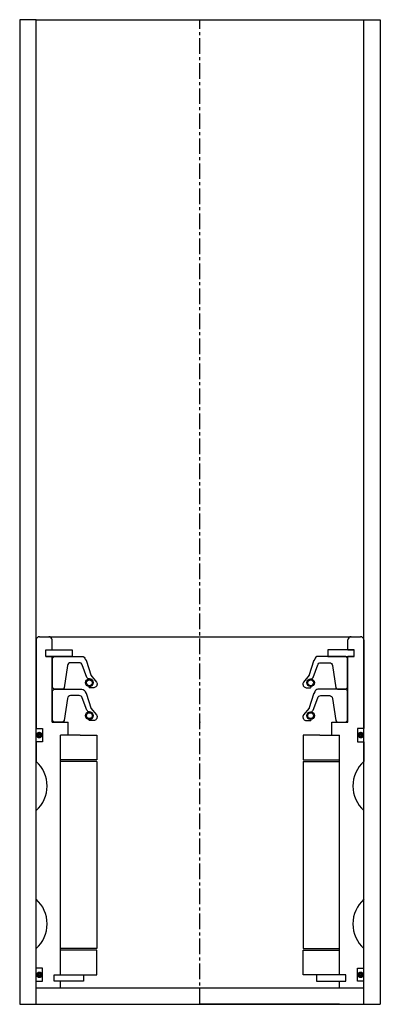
# Model space of a CAD drawing. Extents: x 97 to 207, y -7 to 293.
import ezdxf

# ---------------------------------------------------------------- set-up
doc = ezdxf.new("R2010")
doc.units = 0
doc.header["$LTSCALE"] = 0.15
doc.linetypes.add('CENTER', pattern=[50.8, 31.75, -6.35, 6.35, -6.35])
doc.layers.get('0').update_dxf_attribs({"linetype": 'CONTINUOUS'})
doc.layers.add('CENTER', color=9, linetype='CENTER')

msp = doc.modelspace()

# ---------------------------------------------------------------- linework, layer by layer
for p, q in [((102.04, 293.23), (97.04, 293.23)), ((97.04, 293.23), (97.04, -6.77)), ((102.04, -6.77), (102.04, 293.23)), ((102.04, 293.23), (202.04, 293.23)), ((202.04, -6.77), (202.04, 293.23)), ((202.04, 293.23), (207.04, 293.23)), ((207.04, 293.23), (207.04, -6.77)), ((103.04, 105.23), (201.04, 105.23)), ((102.04, 104.23), (102.04, 77.23)), ((106.94, 101.23), (106.94, 104.23)), ((197.14, 101.23), (197.14, 104.23)), ((202.04, 104.23), (202.04, 77.23)), ((105.04, 99.23), (105.04, 101.23)), ((105.04, 101.23), (106.94, 101.23)), ((105.04, 99.23), (105.04, 101.23)), ((105.04, 101.23), (107.04, 101.23)), ((105.04, 99.23), (105.04, 101.23)), ((105.04, 101.23), (107.04, 101.23)), ((105.04, 99.23), (105.04, 101.23)), ((105.04, 101.23), (107.04, 101.23)), ((105.04, 99.23), (106.94, 99.23)), ((107.04, 99.23), (105.04, 99.23)), ((107.04, 99.23), (105.04, 99.23)), ((107.04, 99.23), (105.04, 99.23)), ((106.94, 79.23), (106.94, 99.23)), ((107.04, 101.23), (113.04, 101.23)), ((113.04, 99.23), (107.04, 99.23)), ((113.04, 101.23), (113.04, 99.23)), ((197.04, 101.23), (191.04, 101.23)), ((191.04, 101.23), (191.04, 99.23)), ((191.04, 99.23), (197.04, 99.23)), ((199.04, 101.23), (197.04, 101.23)), ((199.04, 101.23), (197.04, 101.23)), ((199.04, 101.23), (197.04, 101.23)), ((197.04, 99.23), (199.04, 99.23)), ((197.04, 99.23), (199.04, 99.23)), ((197.04, 99.23), (199.04, 99.23)), ((197.14, 101.23), (199.04, 101.23)), ((199.04, 101.23), (197.14, 101.23)), ((197.14, 79.23), (197.14, 99.23)), ((197.14, 99.23), (199.04, 99.23)), ((199.04, 99.23), (197.14, 99.23)), ((199.04, 99.23), (199.04, 101.23)), ((199.04, 99.23), (199.04, 101.23)), ((199.04, 99.23), (199.04, 101.23)), ((199.04, 99.23), (199.04, 101.23)), ((199.04, 99.23), (199.04, 101.23)), ((106.94, 79.23), (111.79, 79.23)), ((111.79, 75.23), (111.79, 79.23)), ((192.29, 75.23), (192.29, 79.23)), ((192.29, 79.23), (197.14, 79.23)), ((102.04, 77.23), (104.04, 77.23)), ((104.04, 77.23), (104.04, 73.23)), ((109.54, 2.23), (109.54, 75.23)), ((111.79, 75.23), (109.54, 75.23)), ((109.54, 2.23), (109.54, 75.23)), ((111.79, 75.23), (109.54, 75.23)), ((109.54, 2.23), (109.54, 75.23)), ((115.54, 75.23), (109.54, 75.23)), ((115.54, 75.23), (120.54, 75.23)), ((120.54, 75.23), (120.54, 67.73)), ((188.54, 75.23), (183.54, 75.23)), ((183.54, 75.23), (183.54, 67.73)), ((188.54, 75.23), (194.54, 75.23)), ((192.29, 75.23), (194.54, 75.23)), ((192.29, 75.23), (194.54, 75.23)), ((194.54, 2.23), (194.54, 75.23)), ((194.54, 2.23), (194.54, 75.23)), ((194.54, 2.23), (194.54, 75.23)), ((202.04, 77.23), (200.04, 77.23)), ((200.04, 77.23), (200.04, 73.23)), ((104.04, 73.23), (102.04, 73.23)), ((102.04, 73.23), (102.04, 67.23)), ((200.04, 73.23), (202.04, 73.23)), ((202.04, 73.23), (202.04, 67.23)), ((120.54, 67.73), (109.54, 67.73)), ((120.54, 67.23), (109.54, 67.23)), ((120.54, 67.23), (120.54, 10.23)), ((183.54, 67.73), (194.54, 67.73)), ((183.54, 67.23), (183.54, 10.23)), ((183.54, 67.23), (194.54, 67.23)), ((102.04, 25.23), (102.04, 52.23)), ((202.04, 25.23), (202.04, 52.23)), ((102.04, 4.23), (102.04, 10.23)), ((120.54, 10.23), (109.54, 10.23)), ((120.54, 9.73), (109.54, 9.73)), ((120.54, 2.23), (120.54, 9.73)), ((183.54, 10.23), (194.54, 10.23)), ((183.54, 2.23), (183.54, 9.73)), ((183.54, 9.73), (194.54, 9.73)), ((202.04, 4.23), (202.04, 10.23)), ((104.04, 4.23), (102.04, 4.23)), ((104.04, 0.23), (104.04, 4.23)), ((200.04, 0.23), (200.04, 4.23)), ((200.04, 4.23), (202.04, 4.23)), ((102.04, -1.77), (102.04, 0.23)), ((102.04, 0.23), (104.04, 0.23)), ((107.54, 0.23), (107.54, 2.23)), ((107.54, 2.23), (109.54, 2.23)), ((107.54, 0.23), (107.54, 2.23)), ((107.54, 2.23), (109.54, 2.23)), ((107.54, 0.23), (107.54, 2.23)), ((107.54, 2.23), (109.54, 2.23)), ((109.54, 0.23), (107.54, 0.23)), ((109.54, 0.23), (107.54, 0.23)), ((109.54, 0.23), (107.54, 0.23)), ((109.54, 2.23), (116.54, 2.23)), ((109.54, -1.77), (109.54, 0.23)), ((116.54, 0.23), (109.54, 0.23)), ((116.54, 2.23), (116.54, 0.23)), ((116.54, 2.23), (120.54, 2.23)), ((187.54, 2.23), (183.54, 2.23)), ((194.54, 2.23), (187.54, 2.23)), ((187.54, 2.23), (187.54, 0.23)), ((187.54, 0.23), (194.54, 0.23)), ((196.54, 2.23), (194.54, 2.23)), ((196.54, 2.23), (194.54, 2.23)), ((196.54, 2.23), (194.54, 2.23)), ((194.54, -1.77), (194.54, 0.23)), ((194.54, 0.23), (196.54, 0.23)), ((194.54, 0.23), (196.54, 0.23)), ((194.54, 0.23), (196.54, 0.23)), ((196.54, 0.23), (196.54, 2.23)), ((196.54, 0.23), (196.54, 2.23)), ((196.54, 0.23), (196.54, 2.23)), ((202.04, 0.23), (200.04, 0.23)), ((202.04, -1.77), (202.04, 0.23)), ((102.04, -1.77), (202.04, -1.77)), ((97.04, -6.77), (207.04, -6.77)), ((109.54, -6.77), (152.04, -6.77)), ((194.54, -6.77), (152.04, -6.77))]:
    msp.add_line(p, q)
for points in [[(107.04, 89.73), (107.04, 98.73), (107.54, 99.23), (116.05, 99.23, -0.36857), (117.04, 98.39), (117.37, 97.97, 0.118812), (117.46, 97.76), (118.73, 93.57, -0.045671), (118.78, 93.49), (120.51, 91.41, -0.429276), (120.04, 89.81, -0.114819), (119.62, 89.7), (118.3, 89.7, -1), (118.3, 90.02, 1), (118.3, 92.36, -0.279673), (117.56, 92.81), (116.13, 96.63, 0.323214), (115.18, 97.32), (112.59, 97.32, 0.376695), (111.6, 96.45), (110.58, 89.66, -0.377251), (110.08, 89.23), (107.54, 89.23)], [(197.04, 89.73), (197.04, 98.73), (196.54, 99.23), (188.03, 99.23, 0.36857), (187.05, 98.39), (186.72, 97.97, -0.118812), (186.63, 97.76), (185.35, 93.57, 0.045671), (185.3, 93.49), (183.58, 91.41, 0.429276), (184.04, 89.81, 0.114819), (184.46, 89.7), (185.78, 89.7, 1), (185.78, 90.02, -1), (185.78, 92.36, 0.279673), (186.52, 92.81), (187.95, 96.63, -0.323214), (188.9, 97.32), (191.5, 97.32, -0.376695), (192.49, 96.45), (193.5, 89.66, 0.377251), (194, 89.23), (196.54, 89.23)], [(107.04, 79.73), (107.04, 88.73), (107.54, 89.23), (116.05, 89.23, -0.36857), (117.04, 88.39), (117.37, 87.97, 0.118812), (117.46, 87.75), (118.73, 83.57, -0.045671), (118.78, 83.49), (120.51, 81.4, -0.429276), (120.04, 79.8, -0.114819), (119.62, 79.7), (118.3, 79.7, -1), (118.3, 80.01, 1), (118.3, 82.36, -0.279673), (117.56, 82.8), (116.13, 86.63, 0.323214), (115.18, 87.31), (112.59, 87.31, 0.376695), (111.6, 86.44), (110.58, 79.66, -0.377251), (110.08, 79.22), (107.54, 79.23)], [(197.04, 79.73), (197.04, 88.73), (196.54, 89.23), (188.03, 89.23, 0.36857), (187.05, 88.39), (186.72, 87.97, -0.118812), (186.63, 87.75), (185.35, 83.57, 0.045671), (185.3, 83.49), (183.58, 81.4, 0.429276), (184.04, 79.8, 0.114819), (184.46, 79.7), (185.78, 79.7, 1), (185.78, 80.01, -1), (185.78, 82.36, 0.279673), (186.52, 82.8), (187.95, 86.63, -0.323214), (188.9, 87.31), (191.5, 87.31, -0.376695), (192.49, 86.44), (193.5, 79.66, 0.377251), (194, 79.22), (196.54, 79.23)]]:
    msp.add_lwpolyline(points, format="xyb", close=True)
at = {"const_width": 0.95}
for points in [[(103.53, 75.26, -1), (102.48, 75.26, -1)], [(200.55, 75.26, 1), (201.6, 75.26, 1)], [(103.59, 2.21, -1), (102.54, 2.21, -1)], [(200.49, 2.21, 1), (201.54, 2.21, 1)]]:
    msp.add_lwpolyline(points, format="xyb", close=True, dxfattribs=at)
for centre, radius in [((118.3, 91.19), 1.17), ((118.3, 91.19), 0.881), ((185.78, 91.19), 1.17), ((185.78, 91.19), 0.881), ((118.3, 81.18), 1.17), ((118.3, 81.18), 0.881), ((185.78, 81.18), 1.17), ((185.78, 81.18), 0.881)]:
    msp.add_circle(centre, radius)
for centre, radius, start, end in [((103.04, 104.23), 1, 90, 180), ((105.94, 104.23), 1, 0, 90), ((198.14, 104.23), 1, 90, 180), ((201.04, 104.23), 1, 0, 90), ((95.43, 59.73), 10, 311.4096, 48.5904), ((208.66, 59.73), 10, 131.4096, 228.5904), ((95.43, 17.73), 10, 311.4096, 48.5904), ((208.66, 17.73), 10, 131.4096, 228.5904)]:
    msp.add_arc(centre, radius, start, end)
for p in [(152.04, 89.23), (152.04, 79.23)]:
    msp.add_point(p)
at = {"layer": 'CENTER'}
msp.add_line((152.04, -6.77), (152.04, 293.23), dxfattribs=at)

doc.saveas('drawing.dxf')
